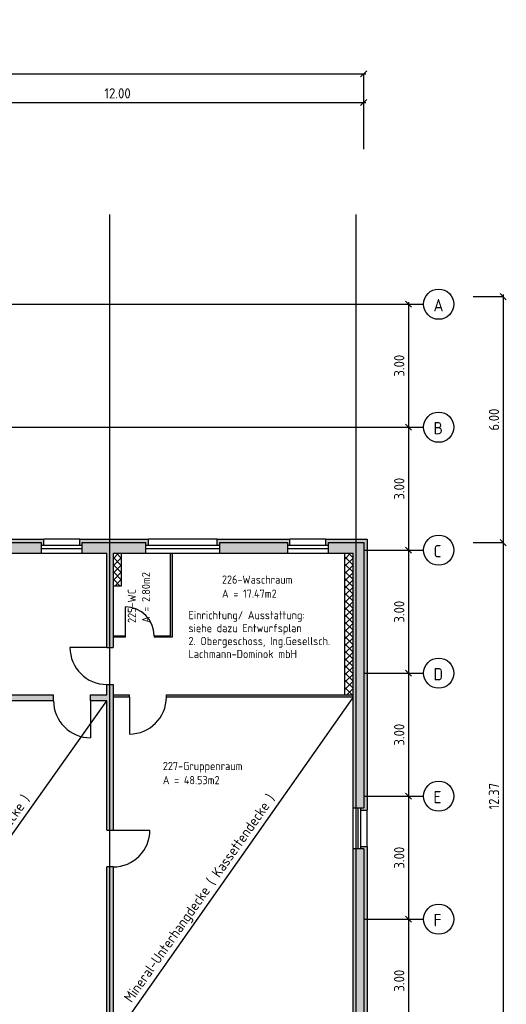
# Model space of a CAD drawing. Extents: x -112620 to -90450, y -13144 to 9644.
# Tile 28 of 34: x -101355 to -100169, y -434 to 1967. Entities that reach past the tile are written whole.
import ezdxf

# ---------------------------------------------------------------- set-up
doc = ezdxf.new("R2010")
doc.units = 0
doc.header["$LTSCALE"] = 0.5
doc.header["$MEASUREMENT"] = 0
doc.layers.get('0').update_dxf_attribs({"linetype": 'CONTINUOUS'})
doc.layers.get('DEFPOINTS').update_dxf_attribs({"linetype": 'CONTINUOUS'})
for name, color, linetype in [('BEMAS', 30, 'CONTINUOUS'), ('DÄMM', 41, 'CONTINUOUS'), ('HILFSLINIE', 231, 'CONTINUOUS'), ('LAYER1NEUB', 10, 'CONTINUOUS'), ('RINGB', 104, 'CONTINUOUS'), ('SCHRAFF', 140, 'CONTINUOUS'), ('SCHRAFFB', 254, 'CONTINUOUS'), ('WÄRMEÜBER', 240, 'CONTINUOUS')]:
    doc.layers.add(name, color=color, linetype=linetype)
doc.styles.get("Standard").update_dxf_attribs({"font": 'isocp3.shx', "height": 25})
doc.dimstyles.new('M100', dxfattribs={"dimtxt": 35, "dimasz": 15, "dimexe": 5, "dimexo": 5, "dimgap": 10, "dimtad": 1, "dimlfac": 0.01, "dimzin": 0, "dimtxsty": 'STANDARD', "dimblk1": 'OBLIQUE', "dimblk2": 'OBLIQUE', "dimsah": 1, "dimcen": 2.5, "dimdle": 5, "dimazin": 3, "dimtfac": 1, "dimtmove": 0, "dimatfit": 3, "dimtolj": 1, "dimtzin": 0})
pattern_1 = [(45, (1e-10, 7221.702), (-8.8388348, 8.8388348), []), (135, (1e-10, 7221.702), (-8.8388348, -8.8388348), [])]

# ---------------------------------------------------------------- blocks, each defined once
blk = doc.blocks.new('_OBLIQUE')
at = {"color": 0, "linetype": 'BYBLOCK'}
blk.add_line((-0.5, -0.5), (0.5, 0.5), dxfattribs=at)
blk = doc.blocks.new('*D782')
at = {"color": 0, "linetype": 'BYBLOCK'}
blk.add_line((-100176.1, -2314), (-100176.1, -2924), dxfattribs=at)
at = {"layer": 'DEFPOINTS', "color": 0, "linetype": 'BYBLOCK'}
for p in [(-100176.1, -2319), (-100176.1, -2919), (-100176.1, -2919)]:
    blk.add_point(p, dxfattribs=at)
at = {"color": 0, "linetype": 'BYBLOCK', "xscale": 15, "yscale": 15, "zscale": 15}
for p, rotation in [((-100176.1, -2319), 90), ((-100176.1, -2919), 270)]:
    blk.add_blockref('_OBLIQUE', p, dxfattribs=dict(at, rotation=rotation))
at = {"color": 0, "linetype": 'BYBLOCK', "insert": (-100198.6, -2619), "char_height": 25, "attachment_point": 5, "rotation": 90}
blk.add_mtext('\\A1;6.00', dxfattribs=at)
blk = doc.blocks.new('*D783')
at = {"color": 0, "linetype": 'BYBLOCK'}
blk.add_line((-100176.1, -2914), (-100176.1, -4161), dxfattribs=at)
at = {"layer": 'DEFPOINTS', "color": 0, "linetype": 'BYBLOCK'}
for p in [(-100176.1, -2919), (-100176.1, -4156), (-100176.1, -4156)]:
    blk.add_point(p, dxfattribs=at)
at = {"color": 0, "linetype": 'BYBLOCK', "xscale": 15, "yscale": 15, "zscale": 15}
for p, rotation in [((-100176.1, -2919), 90), ((-100176.1, -4156), 270)]:
    blk.add_blockref('_OBLIQUE', p, dxfattribs=dict(at, rotation=rotation))
at = {"color": 0, "linetype": 'BYBLOCK', "insert": (-100198.6, -3537.5), "char_height": 25, "attachment_point": 5, "rotation": 90}
blk.add_mtext('\\A1;12.37', dxfattribs=at)
blk = doc.blocks.new('*D785')
at = {"color": 0, "linetype": 'BYBLOCK'}
blk.add_line((-101721, -1667.6), (-100511, -1667.6), dxfattribs=at)
at = {"layer": 'DEFPOINTS', "color": 0, "linetype": 'BYBLOCK'}
for p in [(-101716, -1667.6), (-100516, -1667.6), (-100516, -1667.6)]:
    blk.add_point(p, dxfattribs=at)
at = {"color": 0, "linetype": 'BYBLOCK', "xscale": 15, "yscale": 15, "zscale": 15, "rotation": 180}
blk.add_blockref('_OBLIQUE', (-101716, -1667.6), dxfattribs=at)
at = {"color": 0, "linetype": 'BYBLOCK', "xscale": 15, "yscale": 15, "zscale": 15}
blk.add_blockref('_OBLIQUE', (-100516, -1667.6), dxfattribs=at)
at = {"color": 0, "linetype": 'BYBLOCK', "insert": (-101116, -1645.1), "char_height": 25, "attachment_point": 5}
blk.add_mtext('\\A1;12.00', dxfattribs=at)
blk = doc.blocks.new('*D789')
at = {"color": 0, "linetype": 'BYBLOCK'}
blk.add_line((-107238, -1597.6), (-100511, -1597.6), dxfattribs=at)
at = {"layer": 'DEFPOINTS', "color": 0, "linetype": 'BYBLOCK'}
for p in [(-107233, -1597.6), (-100516, -1597.6), (-100516, -1597.6)]:
    blk.add_point(p, dxfattribs=at)
at = {"color": 0, "linetype": 'BYBLOCK', "xscale": 15, "yscale": 15, "zscale": 15, "rotation": 180}
blk.add_blockref('_OBLIQUE', (-107233, -1597.6), dxfattribs=at)
at = {"color": 0, "linetype": 'BYBLOCK', "xscale": 15, "yscale": 15, "zscale": 15}
blk.add_blockref('_OBLIQUE', (-100516, -1597.6), dxfattribs=at)
at = {"color": 0, "linetype": 'BYBLOCK', "insert": (-103874.5, -1575.1), "char_height": 25, "attachment_point": 5}
blk.add_mtext('\\A1;67.17', dxfattribs=at)
blk = doc.blocks.new('*D791')
at = {"color": 0, "linetype": 'BYBLOCK'}
blk.add_line((-100407.1, -3832.5), (-100407.1, -4142.5), dxfattribs=at)
at = {"layer": 'DEFPOINTS', "color": 0, "linetype": 'BYBLOCK'}
for p in [(-100407.1, -3837.5), (-100407.1, -4137.5), (-100407.1, -4137.5)]:
    blk.add_point(p, dxfattribs=at)
at = {"color": 0, "linetype": 'BYBLOCK', "xscale": 15, "yscale": 15, "zscale": 15}
for p, rotation in [((-100407.1, -3837.5), 90), ((-100407.1, -4137.5), 270)]:
    blk.add_blockref('_OBLIQUE', p, dxfattribs=dict(at, rotation=rotation))
at = {"color": 0, "linetype": 'BYBLOCK', "insert": (-100429.6, -3987.5), "char_height": 25, "attachment_point": 5, "rotation": 90}
blk.add_mtext('\\A1;3.00', dxfattribs=at)
blk = doc.blocks.new('*D792')
at = {"color": 0, "linetype": 'BYBLOCK'}
blk.add_line((-100407.1, -3532.5), (-100407.1, -3842.5), dxfattribs=at)
at = {"layer": 'DEFPOINTS', "color": 0, "linetype": 'BYBLOCK'}
for p in [(-100407.1, -3537.5), (-100407.1, -3837.5), (-100407.1, -3837.5)]:
    blk.add_point(p, dxfattribs=at)
at = {"color": 0, "linetype": 'BYBLOCK', "xscale": 15, "yscale": 15, "zscale": 15}
for p, rotation in [((-100407.1, -3537.5), 90), ((-100407.1, -3837.5), 270)]:
    blk.add_blockref('_OBLIQUE', p, dxfattribs=dict(at, rotation=rotation))
at = {"color": 0, "linetype": 'BYBLOCK', "insert": (-100429.6, -3687.5), "char_height": 25, "attachment_point": 5, "rotation": 90}
blk.add_mtext('\\A1;3.00', dxfattribs=at)
blk = doc.blocks.new('*D793')
at = {"color": 0, "linetype": 'BYBLOCK'}
blk.add_line((-100407.1, -3232.5), (-100407.1, -3542.5), dxfattribs=at)
at = {"layer": 'DEFPOINTS', "color": 0, "linetype": 'BYBLOCK'}
for p in [(-100407.1, -3237.5), (-100407.1, -3537.5), (-100407.1, -3537.5)]:
    blk.add_point(p, dxfattribs=at)
at = {"color": 0, "linetype": 'BYBLOCK', "xscale": 15, "yscale": 15, "zscale": 15}
for p, rotation in [((-100407.1, -3237.5), 90), ((-100407.1, -3537.5), 270)]:
    blk.add_blockref('_OBLIQUE', p, dxfattribs=dict(at, rotation=rotation))
at = {"color": 0, "linetype": 'BYBLOCK', "insert": (-100429.6, -3387.5), "char_height": 25, "attachment_point": 5, "rotation": 90}
blk.add_mtext('\\A1;3.00', dxfattribs=at)
blk = doc.blocks.new('*D794')
at = {"color": 0, "linetype": 'BYBLOCK'}
blk.add_line((-100407.1, -2632.5), (-100407.1, -2942.5), dxfattribs=at)
at = {"layer": 'DEFPOINTS', "color": 0, "linetype": 'BYBLOCK'}
for p in [(-100407.1, -2637.5), (-100407.1, -2937.5), (-100407.1, -2937.5)]:
    blk.add_point(p, dxfattribs=at)
at = {"color": 0, "linetype": 'BYBLOCK', "xscale": 15, "yscale": 15, "zscale": 15}
for p, rotation in [((-100407.1, -2637.5), 90), ((-100407.1, -2937.5), 270)]:
    blk.add_blockref('_OBLIQUE', p, dxfattribs=dict(at, rotation=rotation))
at = {"color": 0, "linetype": 'BYBLOCK', "insert": (-100429.6, -2787.5), "char_height": 25, "attachment_point": 5, "rotation": 90}
blk.add_mtext('\\A1;3.00', dxfattribs=at)
blk = doc.blocks.new('*D795')
at = {"color": 0, "linetype": 'BYBLOCK'}
blk.add_line((-100407.1, -2332.5), (-100407.1, -2642.5), dxfattribs=at)
at = {"layer": 'DEFPOINTS', "color": 0, "linetype": 'BYBLOCK'}
for p in [(-100407.1, -2337.5), (-100407.1, -2637.5), (-100407.1, -2637.5)]:
    blk.add_point(p, dxfattribs=at)
at = {"color": 0, "linetype": 'BYBLOCK', "xscale": 15, "yscale": 15, "zscale": 15}
for p, rotation in [((-100407.1, -2337.5), 90), ((-100407.1, -2637.5), 270)]:
    blk.add_blockref('_OBLIQUE', p, dxfattribs=dict(at, rotation=rotation))
at = {"color": 0, "linetype": 'BYBLOCK', "insert": (-100429.6, -2487.5), "char_height": 25, "attachment_point": 5, "rotation": 90}
blk.add_mtext('\\A1;3.00', dxfattribs=at)
blk = doc.blocks.new('*D796')
at = {"color": 0, "linetype": 'BYBLOCK'}
blk.add_line((-100407.1, -2932.5), (-100407.1, -3242.5), dxfattribs=at)
at = {"layer": 'DEFPOINTS', "color": 0, "linetype": 'BYBLOCK'}
for p in [(-100407.1, -2937.5), (-100407.1, -3237.5), (-100407.1, -3237.5)]:
    blk.add_point(p, dxfattribs=at)
at = {"color": 0, "linetype": 'BYBLOCK', "xscale": 15, "yscale": 15, "zscale": 15}
for p, rotation in [((-100407.1, -2937.5), 90), ((-100407.1, -3237.5), 270)]:
    blk.add_blockref('_OBLIQUE', p, dxfattribs=dict(at, rotation=rotation))
at = {"color": 0, "linetype": 'BYBLOCK', "insert": (-100429.6, -3087.5), "char_height": 25, "attachment_point": 5, "rotation": 90}
blk.add_mtext('\\A1;3.00', dxfattribs=at)
blk = doc.blocks.new('*D859')
at = {"color": 0, "linetype": 'BYBLOCK'}
for p, q in [((-100176.1, 8518.6), (-100176.1, 7908.6)), ((-104693, -5451.2), (-104083, -5451.2))]:
    blk.add_line(p, q, dxfattribs=at)
at = {"layer": 'DEFPOINTS', "color": 0, "linetype": 'BYBLOCK'}
for p in [(-100176.1, 8513.6), (-100176.1, 7913.6), (-100176.1, 7913.6), (-104688, -5451.2), (-104088, -5451.2), (-104088, -5451.2)]:
    blk.add_point(p, dxfattribs=at)
at = {"color": 0, "linetype": 'BYBLOCK', "xscale": 15, "yscale": 15, "zscale": 15}
for p, rotation in [((-100176.1, 8513.6), 90), ((-100176.1, 7913.6), 270), ((-104688, -5451.2), 180)]:
    blk.add_blockref('_OBLIQUE', p, dxfattribs=dict(at, rotation=rotation))
blk.add_blockref('_OBLIQUE', (-104088, -5451.2), dxfattribs=at)
at = {"color": 0, "linetype": 'BYBLOCK', "insert": (-100198.6, 8213.6), "char_height": 25, "attachment_point": 5, "rotation": 90}
blk.add_mtext('\\A1;6.00', dxfattribs=at)
at = {"color": 0, "linetype": 'BYBLOCK', "insert": (-104388, -5428.7), "char_height": 25, "attachment_point": 5}
blk.add_mtext('\\A1;6.00', dxfattribs=at)
blk = doc.blocks.new('*D860')
at = {"color": 0, "linetype": 'BYBLOCK'}
for p, q in [((-100176.1, 7918.6), (-100176.1, 6671.6)), ((-104833, -5451.2), (-105428, -5451.2))]:
    blk.add_line(p, q, dxfattribs=at)
at = {"layer": 'DEFPOINTS', "color": 0, "linetype": 'BYBLOCK'}
for p in [(-100176.1, 7913.6), (-100176.1, 6676.6), (-100176.1, 6676.6), (-105423, -5451.2), (-105423, -5451.2), (-104838, -5451.2)]:
    blk.add_point(p, dxfattribs=at)
at = {"color": 0, "linetype": 'BYBLOCK', "xscale": 15, "yscale": 15, "zscale": 15}
for p, rotation in [((-100176.1, 7913.6), 90), ((-100176.1, 6676.6), 270), ((-105423, -5451.2), 180)]:
    blk.add_blockref('_OBLIQUE', p, dxfattribs=dict(at, rotation=rotation))
blk.add_blockref('_OBLIQUE', (-104838, -5451.2), dxfattribs=at)
at = {"color": 0, "linetype": 'BYBLOCK', "insert": (-100198.6, 7295.1), "char_height": 25, "attachment_point": 5, "rotation": 90}
blk.add_mtext('\\A1;12.37', dxfattribs=at)
at = {"color": 0, "linetype": 'BYBLOCK', "insert": (-105130.5, -5428.7), "char_height": 25, "attachment_point": 5}
blk.add_mtext('\\A1;5.85', dxfattribs=at)

msp = doc.modelspace()

# ---------------------------------------------------------------- hatches: boundary and pattern name
at = {"layer": 'DÄMM'}
for points in [[(-101296.01, 699.878), (-101473.01, 699.878), (-101473.01, 685.111), (-101467.01, 685.111), (-101467.01, 691.878), (-101302.01, 691.878), (-101302.01, 685.111), (-101296.01, 685.111)], [(-101041.01, 699.878), (-101208.01, 699.878), (-101208.01, 685.111), (-101202.01, 685.111), (-101202.01, 691.878), (-101047.01, 691.878), (-101047.01, 685.111), (-101041.01, 685.111)], [(-100696.01, 699.878), (-100873.01, 699.878), (-100873.01, 685.111), (-100867.01, 685.111), (-100867.01, 691.878), (-100702.01, 691.878), (-100702.01, 685.111), (-100696.01, 685.111)], [(-100508.01, 699.878), (-100608.01, 699.878), (-100608.01, 685.111), (-100602.01, 685.111), (-100602.01, 691.878), (-100516.01, 691.878), (-100516.01, 44.878), (-100522.778, 44.878), (-100522.778, 38.878), (-100508.01, 38.878)], [(-100508.01, -553.122), (-100508.01, -49.122), (-100522.778, -49.122), (-100522.778, -55.122), (-100516.01, -55.122), (-100516.01, -545.122), (-100542.01, -545.122), (-100542.01, -538.354), (-100548.01, -538.354), (-100548.01, -553.122)]]:
    msp.add_hatch(color=256, dxfattribs=at).paths.add_polyline_path(points)
at = {"layer": 'LAYER1NEUB'}
h = msp.add_hatch(dxfattribs=at)
h.set_pattern_fill('ANSI37', color=256, scale=100, style=0)
h.set_pattern_definition(pattern_1)
h.paths.add_polyline_path([(-101107.01, 665.878), (-101127.01, 665.878), (-101127.01, 585.878), (-101107.01, 585.878)])
h = msp.add_hatch(dxfattribs=at)
h.set_pattern_fill('ANSI37', color=256, scale=100, style=0)
h.set_pattern_definition(pattern_1)
h.paths.add_polyline_path([(-100542.01, 665.878), (-100562.01, 665.878), (-100562.01, 320.878), (-100542.01, 320.878)])
at = {"layer": 'RINGB'}
for points in [[(-101302.01, 665.878), (-101302.01, 691.878), (-101467.01, 691.878), (-101467.01, 665.878)], [(-101047.01, 665.878), (-101047.01, 691.878), (-101202.01, 691.878), (-101202.01, 665.878), (-101142.01, 665.878), (-101142.01, 435.878), (-101127.01, 435.878), (-101127.01, 665.878)], [(-100702.01, 665.878), (-100702.01, 691.878), (-100867.01, 691.878), (-100867.01, 665.878)], [(-100516.01, 691.878), (-100602.01, 691.878), (-100602.01, 665.878), (-100542.01, 665.878), (-100542.01, 44.878), (-100516.01, 44.878)], [(-101272.01, 320.878), (-101727.01, 320.878), (-101727.01, 535.878), (-101742.01, 535.878), (-101742.01, 80.878), (-101822.01, 80.878), (-101822.01, 54.878), (-101753.01, 54.878), (-101753.01, -60.122), (-101727.01, -60.122), (-101727.01, 305.878), (-101272.01, 305.878)], [(-101182.01, 320.878), (-101182.01, 305.878), (-101142.01, 305.878), (-101142.01, -9.122), (-101127.01, -9.122), (-101127.01, 345.878), (-101142.01, 345.878), (-101142.01, 320.878)], [(-100516.01, -55.122), (-100542.01, -55.122), (-100542.01, -545.122), (-100516.01, -545.122)], [(-101127.01, -99.122), (-101142.01, -99.122), (-101142.01, -545.122), (-101127.01, -545.122)]]:
    msp.add_hatch(color=256, dxfattribs=at).paths.add_polyline_path(points)
h = msp.add_hatch(color=256, dxfattribs=at)
h.paths.add_polyline_path([(-101097.01, 464.878), (-101127.01, 464.878), (-101127.01, 460.878), (-101097.01, 460.878)])
h.paths.add_polyline_path([(-100983.01, 665.878), (-100987.01, 665.878), (-100987.01, 464.878), (-101027.01, 464.878), (-101027.01, 460.878), (-100983.01, 460.878)])
h = msp.add_hatch(color=256, dxfattribs=at)
h.paths.add_polyline_path([(-100542.01, 320.878), (-100997.01, 320.878), (-100997.01, 314.878), (-100542.01, 314.878)])
h.paths.add_polyline_path([(-101087.01, 320.878), (-101127.01, 320.878), (-101127.01, 314.878), (-101087.01, 314.878)])

# ---------------------------------------------------------------- linework, layer by layer
at = {"layer": 'BEMAS'}
for p, q in [((-100516.01, 1651.335), (-100516.01, 1835.135)), ((-100249.02, 1291.878), (-100176.052, 1291.878)), ((-100249.02, 691.878), (-100176.052, 691.878))]:
    msp.add_line(p, q, dxfattribs=at)
at = {"layer": 'HILFSLINIE'}
for p, q in [((-101134.51, -742.981), (-101134.51, 1491.878)), ((-100534.51, -742.981), (-100534.51, 1491.878)), ((-101716.01, 1273.378), (-100370.172, 1273.378)), ((-101716.01, 973.378), (-100370.172, 973.378)), ((-100516.01, 673.378), (-100370.172, 673.378)), ((-100516.01, 373.378), (-100370.172, 373.378)), ((-100516.01, 73.378), (-100370.172, 73.378)), ((-100516.01, -226.622), (-100370.172, -226.622))]:
    msp.add_line(p, q, dxfattribs=at)
for centre in [(-100333.303, 1273.378), (-100333.303, 973.378), (-100333.303, 673.378), (-100333.303, 373.378), (-100333.303, 73.378), (-100333.303, -226.622)]:
    msp.add_circle(centre, 36.869, dxfattribs=at)
at = {"layer": 'LAYER1NEUB'}
for p, q in [((-101107.01, 665.878), (-101107.01, 585.878)), ((-101107.01, 665.878), (-101107.01, 585.878)), ((-100562.01, 320.878), (-100562.01, 665.878)), ((-101107.01, 585.878), (-101127.01, 585.878)), ((-101107.01, 585.878), (-101127.01, 585.878)), ((-101097.01, 464.878), (-101097.01, 534.878)), ((-101142.01, 435.878), (-101232.01, 435.878)), ((-101127.01, -519.122), (-100542.01, 313.984)), ((-101087.01, 314.878), (-101087.01, 224.878)), ((-101727.01, -519.122), (-101142.01, 305.878)), ((-101182.01, 305.878), (-101182.01, 215.878)), ((-101127.01, -9.122), (-101037.01, -9.122))]:
    msp.add_line(p, q, dxfattribs=at)
for centre, radius, start, end in [((-101097.01, 464.878), 70, 0, 90), ((-101142.01, 435.878), 90, 180, 270), ((-101087.01, 314.878), 90, 270, 0), ((-101182.01, 305.878), 90, 180, 270), ((-101127.01, -9.122), 90, 270, 0)]:
    msp.add_arc(centre, radius, start, end, dxfattribs=at)
at = {"layer": 'SCHRAFF'}
for p, q in [((-101467.01, 691.878), (-101302.01, 691.878)), ((-101302.01, 691.878), (-101302.01, 665.878)), ((-101202.01, 685.111), (-101302.01, 685.111)), ((-101302.01, 677.111), (-101202.01, 677.111)), ((-101202.01, 665.878), (-101202.01, 691.878)), ((-101202.01, 691.878), (-101047.01, 691.878)), ((-101047.01, 665.878), (-101047.01, 691.878)), ((-100867.01, 685.111), (-101047.01, 685.111)), ((-101047.01, 677.111), (-100867.01, 677.111)), ((-100867.01, 665.878), (-100867.01, 691.878)), ((-100867.01, 691.878), (-100702.01, 691.878)), ((-100702.01, 691.878), (-100702.01, 665.878)), ((-100602.01, 685.111), (-100702.01, 685.111)), ((-100702.01, 677.111), (-100602.01, 677.111)), ((-100602.01, 665.878), (-100602.01, 691.878)), ((-100602.01, 691.878), (-100516.01, 691.878)), ((-100516.01, 691.878), (-100516.01, 44.878)), ((-101727.01, 665.878), (-101142.01, 665.878)), ((-101142.01, 435.878), (-101142.01, 665.878)), ((-101127.01, 665.878), (-101127.01, 435.878)), ((-101127.01, 665.878), (-100967.01, 665.878)), ((-101127.01, 665.878), (-100542.01, 665.878)), ((-100987.01, 464.878), (-100987.01, 665.878)), ((-100983.01, 665.878), (-100983.01, 460.878)), ((-100542.01, -545.122), (-100542.01, 665.878)), ((-101127.01, 464.878), (-101097.01, 464.878)), ((-101097.01, 460.878), (-101127.01, 460.878)), ((-101097.01, 460.878), (-101097.01, 464.878)), ((-101027.01, 464.878), (-101027.01, 460.878)), ((-101027.01, 464.878), (-100987.01, 464.878)), ((-100983.01, 460.878), (-101027.01, 460.878)), ((-101142.01, 435.878), (-101127.01, 435.878)), ((-101142.01, 320.878), (-101142.01, 345.878)), ((-101142.01, 345.878), (-101127.01, 345.878)), ((-101127.01, 345.878), (-101127.01, -9.122)), ((-101727.01, 320.878), (-101272.01, 320.878)), ((-101272.01, 305.878), (-101272.01, 320.878)), ((-101182.01, 305.878), (-101182.01, 320.878)), ((-101182.01, 320.878), (-101142.01, 320.878)), ((-101127.01, 320.878), (-101087.01, 320.878)), ((-101087.01, 314.878), (-101127.01, 314.878)), ((-101087.01, 314.878), (-101087.01, 320.878)), ((-100997.01, 314.878), (-100997.01, 320.878)), ((-100997.01, 320.878), (-100542.01, 320.878)), ((-100542.01, 314.878), (-100997.01, 314.878)), ((-101272.01, 305.878), (-101727.01, 305.878)), ((-101142.01, 305.878), (-101182.01, 305.878)), ((-101142.01, -9.122), (-101142.01, 305.878)), ((-100542.01, 44.878), (-100516.01, 44.878)), ((-100530.778, 44.878), (-100530.778, -55.122)), ((-100522.778, -55.122), (-100522.778, 44.878)), ((-101142.01, -9.122), (-101127.01, -9.122)), ((-100516.01, -55.122), (-100542.01, -55.122)), ((-100516.01, -55.122), (-100516.01, -545.122)), ((-101142.01, -545.122), (-101142.01, -99.122)), ((-101127.01, -99.122), (-101142.01, -99.122)), ((-101127.01, -99.122), (-101127.01, -545.122))]:
    msp.add_line(p, q, dxfattribs=at)
at = {"layer": 'SCHRAFFB'}
for p, q in [((-101208.01, 699.878), (-101296.01, 699.878)), ((-100873.01, 699.878), (-101041.01, 699.878)), ((-100608.01, 699.878), (-100696.01, 699.878)), ((-100508.01, -49.122), (-100508.01, 38.878))]:
    msp.add_line(p, q, dxfattribs=at)
at = {"layer": 'WÄRMEÜBER'}
for p, q in [((-101473.01, 699.878), (-101296.01, 699.878)), ((-101296.01, 685.111), (-101296.01, 699.878)), ((-101208.01, 685.111), (-101208.01, 699.878)), ((-101208.01, 699.878), (-101041.01, 699.878)), ((-101041.01, 685.111), (-101041.01, 699.878)), ((-100873.01, 685.111), (-100873.01, 699.878)), ((-100873.01, 699.878), (-100696.01, 699.878)), ((-100696.01, 685.111), (-100696.01, 699.878)), ((-100608.01, 685.111), (-100608.01, 699.878)), ((-100608.01, 699.878), (-100508.01, 699.878)), ((-100508.01, 699.878), (-100508.01, 38.878)), ((-100522.778, 38.878), (-100508.01, 38.878)), ((-100522.778, -49.122), (-100508.01, -49.122)), ((-100508.01, -49.122), (-100508.01, -553.122))]:
    msp.add_line(p, q, dxfattribs=at)

# ---------------------------------------------------------------- texts
at = {"layer": 'BEMAS'}
for s, p in [('A = 2.80m2', (-101036.765, 495.961)), ('225-WC', (-101071.193, 495.961))]:
    msp.add_text(s, height=20, rotation=90, dxfattribs=at).set_placement(p)
for s, p in [('226-Waschraum', (-100861.495, 591.733)), ('A = 17.47m2', (-100861.495, 557.305)), ('Einrichtung/ Ausstattung:', (-100943.108, 504.941)), ('siehe dazu Entwurfsplan', (-100943.108, 473.368)), ('2. Obergeschoss, Ing.Gesellsch.', (-100943.108, 441.795)), ('Lachmann-Dominok mbH', (-100943.108, 410.223)), ('227-Gruppenraum', (-101005.676, 136.947)), ('A = 48.53m2', (-101005.676, 102.519))]:
    msp.add_text(s, height=20, dxfattribs=at).set_placement(p)
at = {"layer": 'HILFSLINIE'}
for s, p in [('A', (-100345.988, 1255.955)), ('B', (-100345.988, 955.955)), ('C', (-100345.988, 655.955)), ('D', (-100345.988, 355.955)), ('E', (-100345.988, 55.955)), ('F', (-100345.988, -244.045))]:
    msp.add_text(s, height=30, dxfattribs=at).set_placement(p)
at = {"layer": 'LAYER1NEUB'}
for rotation, p in [(54.923779, (-101081.935, -431.987)), (54.659893, (-101681.534, -432.196))]:
    msp.add_text('Mineral-Unterhangdecke ( Kassettendecke )', height=25, rotation=rotation, dxfattribs=at).set_placement(p)

# ---------------------------------------------------------------- dimensions: what is measured, and where the dimension line sits
at = {"layer": 'BEMAS'}
for base, p1, p2, picture, middle in [((-104088.01, -5451.182), (-104688.01, -5451.182), (-104088.01, -5451.182), '*D859', (-104388.01, -5428.682)), ((-105423.01, -5451.182), (-104838.01, -5451.182), (-105423.01, -5451.182), '*D860', (-105130.51, -5428.682))]:
    dim = msp.add_linear_dim(base=base, p1=p1, p2=p2, dimstyle='M100', dxfattribs=at)
    dim.commit()
    dim.dimension.update_dxf_attribs({"geometry": picture, "text_midpoint": middle})
for base, p1, p2, picture, middle in [((-100516.01, 1835.135), (-107233.01, 1835.135), (-100516.01, 1835.135), '*D789', (-103874.51, 1857.635)), ((-100516.01, 1765.135), (-101716.01, 1765.135), (-100516.01, 1765.135), '*D785', (-101116.01, 1787.637))]:
    dim = msp.add_linear_dim(base=base, p1=p1, p2=p2, dimstyle='M100', dxfattribs=at)
    dim.commit()
    dim.dimension.update_dxf_attribs({"geometry": picture, "text_midpoint": middle, "insert": (0, 3432.78)})
for base, p1, p2, picture, middle in [((-100176.052, 691.878), (-100176.052, 1291.878), (-100176.052, 691.878), '*D782', (-100198.552, 991.878)), ((-100176.052, -545.122), (-100176.052, 691.878), (-100176.052, -545.122), '*D783', (-100198.555, 73.378))]:
    dim = msp.add_linear_dim(base=base, p1=p1, p2=p2, angle=90, dimstyle='M100', dxfattribs=at)
    dim.commit()
    dim.dimension.update_dxf_attribs({"geometry": picture, "text_midpoint": middle, "insert": (0, 3610.851)})
at = {"layer": 'HILFSLINIE'}
for base, p1, p2, picture, middle in [((-100407.11, 973.378), (-100407.11, 1273.378), (-100407.11, 973.378), '*D795', (-100429.61, 1123.378)), ((-100407.11, 673.378), (-100407.11, 973.378), (-100407.11, 673.378), '*D794', (-100429.61, 823.378)), ((-100407.11, 373.378), (-100407.11, 673.378), (-100407.11, 373.378), '*D796', (-100429.61, 523.378)), ((-100407.11, 73.378), (-100407.11, 373.378), (-100407.11, 73.378), '*D793', (-100429.61, 223.378)), ((-100407.11, -226.622), (-100407.11, 73.378), (-100407.11, -226.622), '*D792', (-100429.61, -76.622)), ((-100407.11, -526.622), (-100407.11, -226.622), (-100407.11, -526.622), '*D791', (-100429.61, -376.622))]:
    dim = msp.add_linear_dim(base=base, p1=p1, p2=p2, angle=90, dimstyle='M100', dxfattribs=at)
    dim.commit()
    dim.dimension.update_dxf_attribs({"geometry": picture, "text_midpoint": middle, "insert": (0, 3610.851)})
at = {"layer": 'SCHRAFF'}
for base, p1, p2, picture, middle in [((-100176.052, 7913.58), (-100176.052, 8513.58), (-100176.052, 7913.58), '*D859', (-100198.552, 8213.58)), ((-100176.052, 6676.58), (-100176.052, 7913.58), (-100176.052, 6676.58), '*D860', (-100198.555, 7295.08))]:
    dim = msp.add_linear_dim(base=base, p1=p1, p2=p2, angle=90, dimstyle='M100', dxfattribs=at)
    dim.commit()
    dim.dimension.update_dxf_attribs({"geometry": picture, "text_midpoint": middle})

doc.saveas('drawing.dxf')
